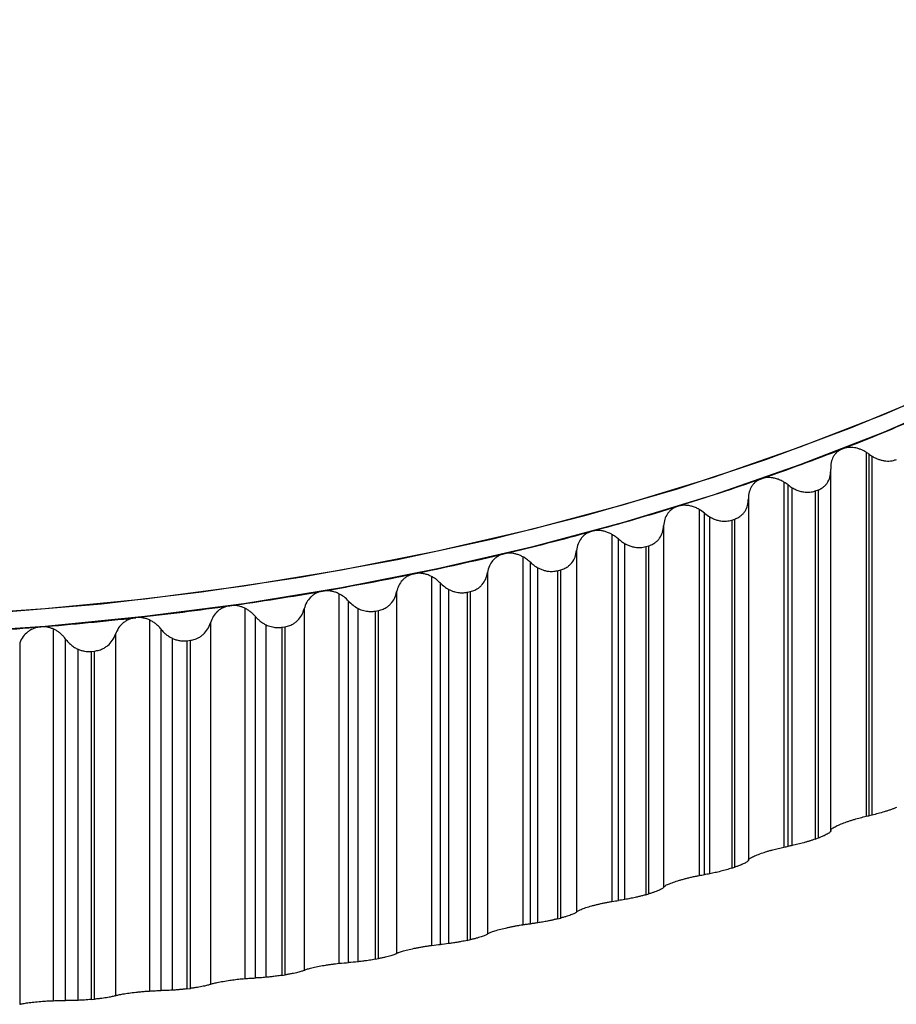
# Paper-space layout '_Isométrica' of a CAD drawing. Header units: millimetres. Extents: x -40 to 45.2, y -27.8 to 60.8.
# Tile 5 of 8: x 4.6 to 20.8, y -27.6 to -9.4. Entities that reach past the tile are written whole.
import ezdxf

# ---------------------------------------------------------------- set-up
doc = ezdxf.new("R2010")
doc.units = ezdxf.units.MM

psp = doc.layouts.new('_Isométrica')

# ---------------------------------------------------------------- linework, layer by layer
at = {"color": 7, "linetype": 'Continuous', "lineweight": 25}
for p, q in [((20.287, -17.381), (20.287, -24.127)), ((20.341, -24.116), (20.341, -17.418)), ((20.396, -24.104), (20.396, -17.454)), ((19.629, -24.413), (19.629, -17.71)), ((18.762, -17.933), (18.762, -24.699)), ((18.839, -24.684), (18.839, -17.986)), ((18.916, -24.67), (18.916, -18.039)), ((18.102, -18.243), (18.102, -24.941)), ((19.343, -18.099), (19.399, -18.079)), ((19.343, -18.099), (19.343, -24.55)), ((19.399, -24.529), (19.399, -18.079)), ((17.189, -18.441), (17.189, -25.225)), ((17.288, -25.209), (17.288, -18.51)), ((17.387, -25.192), (17.387, -18.58)), ((16.531, -18.745), (16.531, -25.443)), ((17.794, -18.638), (17.85, -18.619)), ((17.794, -18.638), (17.794, -25.089)), ((17.85, -25.07), (17.85, -18.619)), ((15.574, -18.903), (15.574, -25.705)), ((15.694, -25.687), (15.694, -18.989)), ((15.814, -25.67), (15.814, -19.075)), ((16.199, -19.131), (16.257, -19.114)), ((16.199, -19.131), (16.199, -25.582)), ((16.257, -25.565), (16.257, -19.114)), ((13.92, -19.318), (13.92, -26.137)), ((14.917, -19.202), (14.917, -25.9)), ((14.061, -26.119), (14.061, -19.421)), ((12.231, -19.685), (12.231, -26.52)), ((13.266, -19.611), (13.266, -26.309)), ((14.201, -26.101), (14.201, -19.524)), ((14.563, -19.578), (14.623, -19.562)), ((14.563, -19.578), (14.563, -26.028)), ((14.623, -26.013), (14.623, -19.562)), ((12.392, -26.503), (12.392, -19.805)), ((10.512, -20.003), (10.512, -26.852)), ((11.582, -19.971), (11.582, -26.669)), ((12.552, -26.486), (12.552, -19.925)), ((12.89, -19.976), (12.951, -19.962)), ((12.89, -19.976), (12.89, -26.427)), ((12.951, -26.413), (12.951, -19.962)), ((10.691, -26.838), (10.691, -20.14)), ((8.767, -20.271), (8.767, -27.135)), ((8.964, -27.123), (8.964, -20.425)), ((9.868, -20.283), (9.868, -26.981)), ((10.871, -26.823), (10.871, -20.277)), ((11.185, -20.325), (11.247, -20.314)), ((11.185, -20.325), (11.185, -26.776)), ((11.247, -26.764), (11.247, -20.314)), ((6.999, -20.489), (6.999, -27.365)), ((8.129, -20.544), (8.129, -27.242)), ((9.161, -27.111), (9.161, -20.579)), ((9.452, -20.625), (9.515, -20.615)), ((9.515, -27.066), (9.515, -20.615)), ((5.215, -20.656), (5.215, -27.544)), ((6.37, -20.754), (6.37, -27.452)), ((7.214, -27.358), (7.214, -20.66)), ((9.452, -20.625), (9.452, -27.076)), ((4.594, -20.913), (4.594, -27.611)), ((5.446, -27.542), (5.446, -20.843)), ((7.428, -27.35), (7.428, -20.831)), ((7.694, -20.874), (7.758, -20.866)), ((7.694, -20.874), (7.694, -27.324)), ((7.758, -27.316), (7.758, -20.866)), ((5.676, -27.539), (5.676, -21.032)), ((5.918, -21.071), (5.982, -21.065)), ((5.918, -21.071), (5.918, -27.522)), ((5.982, -27.516), (5.982, -21.065)), ((19.343, -24.55), (19.399, -24.529)), ((17.794, -25.089), (17.85, -25.07)), ((16.199, -25.582), (16.257, -25.565)), ((14.563, -26.028), (14.623, -26.013)), ((12.89, -26.427), (12.951, -26.413)), ((11.185, -26.776), (11.247, -26.764)), ((9.452, -27.076), (9.515, -27.066)), ((7.694, -27.324), (7.758, -27.316)), ((5.918, -27.522), (5.982, -27.516))]:
    psp.add_line(p, q, dxfattribs=at)
at = {"color": 7, "linetype": 'Continuous', "lineweight": 25, "flags": 128}
for points in [[(31.576, -9.366), (30.673, -10.318), (29.684, -11.24), (28.612, -12.131), (27.46, -12.988), (26.231, -13.809), (24.928, -14.591), (23.556, -15.332), (22.117, -16.03), (20.617, -16.683), (19.059, -17.29), (17.447, -17.848), (15.786, -18.356), (14.082, -18.812), (12.337, -19.216), (10.559, -19.566), (8.75, -19.861), (6.917, -20.101), (5.065, -20.284), (3.198, -20.41)], [(31.576, -9.693), (30.673, -10.644), (29.684, -11.567), (28.612, -12.458), (27.46, -13.315), (26.231, -14.136), (24.928, -14.918), (23.556, -15.659), (22.117, -16.357), (20.617, -17.01), (19.059, -17.617), (17.447, -18.175), (15.786, -18.683), (14.082, -19.139), (12.337, -19.543), (10.559, -19.893), (8.75, -20.188), (6.917, -20.428), (5.065, -20.611), (3.198, -20.737)], [(4.243, -20.347), (6.113, -20.188), (7.965, -19.971), (9.795, -19.698), (11.597, -19.369), (13.367, -18.986), (15.098, -18.548), (16.787, -18.058), (18.428, -17.516), (20.016, -16.925), (21.548, -16.286)]]:
    psp.add_lwpolyline(points, dxfattribs=at)
at = {"color": 7, "linetype": 'Continuous', "lineweight": 25}
for centre, radius, start, end in [((4.61, 21.846), 42.024, 291.2595, 293.4024), ((3.686, 24.221), 44.572, 289.2, 291.2605), ((2.87, 26.561), 47.05, 287.2135, 289.2009), ((2.166, 28.829), 49.425, 285.291, 287.2143), ((1.575, 30.989), 51.665, 283.4246, 285.2918), ((1.093, 33.006), 53.738, 281.6064, 283.4253), ((0.715, 34.845), 55.616, 279.8293, 281.6071), ((0.432, 36.474), 57.27, 278.0866, 279.83), ((0.233, 37.867), 58.676, 276.37189, 278.08724), ((0.106, 38.998), 59.815, 274.67896, 276.37248), ((0.036, 39.849), 60.668, 273.00193, 274.67953)]:
    psp.add_arc(centre, radius, start, end, dxfattribs=at)
for points, knots in [([(19.848, -17.318), (19.83, -17.326), (19.795, -17.342), (19.748, -17.376), (19.707, -17.418), (19.665, -17.481), (19.63, -17.573), (19.629, -17.653), (19.628, -17.695)], [0, 0, 0, 0, 0.120692, 0.24373, 0.369847, 0.499725, 0.734336, 1, 1, 1, 1]), ([(20.287, -17.381), (20.268, -17.37), (20.232, -17.35), (20.176, -17.326), (20.121, -17.308), (20.046, -17.293), (19.951, -17.288), (19.882, -17.308), (19.848, -17.318)], [0, 0, 0, 0, 0.134335, 0.262301, 0.384125, 0.500071, 0.754864, 1, 1, 1, 1]), ([(20.396, -17.454), (20.414, -17.465), (20.45, -17.486), (20.506, -17.51), (20.563, -17.528), (20.621, -17.54), (20.679, -17.545), (20.737, -17.543), (20.793, -17.534), (20.827, -17.522), (20.845, -17.516)], [0, 0, 0, 0, 0.128687, 0.253628, 0.376445, 0.498842, 0.623788, 0.748452, 0.875151, 1, 1, 1, 1]), ([(19.399, -18.079), (19.411, -18.074), (19.437, -18.063), (19.472, -18.042), (19.509, -18.014), (19.546, -17.977), (19.59, -17.912), (19.627, -17.819), (19.628, -17.737), (19.628, -17.695)], [0, 0, 0, 0, 0.082854, 0.165927, 0.250144, 0.37425, 0.499637, 0.745109, 1, 1, 1, 1]), ([(18.344, -17.872), (18.326, -17.88), (18.289, -17.894), (18.24, -17.928), (18.196, -17.968), (18.151, -18.029), (18.11, -18.12), (18.105, -18.2), (18.102, -18.243)], [0, 0, 0, 0, 0.120692, 0.24373, 0.369847, 0.499724, 0.734336, 1, 1, 1, 1]), ([(18.762, -17.933), (18.738, -17.921), (18.693, -17.896), (18.623, -17.871), (18.54, -17.852), (18.444, -17.846), (18.377, -17.864), (18.344, -17.872)], [0, 0, 0, 0, 0.1765, 0.342913, 0.499809, 0.754217, 1, 1, 1, 1]), ([(18.916, -18.039), (18.939, -18.052), (18.984, -18.077), (19.056, -18.103), (19.142, -18.122), (19.242, -18.128), (19.31, -18.108), (19.343, -18.099)], [0, 0, 0, 0, 0.170497, 0.335634, 0.49904, 0.751692, 1, 1, 1, 1]), ([(17.85, -18.619), (17.863, -18.614), (17.89, -18.605), (17.926, -18.585), (17.965, -18.558), (18.005, -18.522), (18.053, -18.459), (18.095, -18.366), (18.1, -18.284), (18.102, -18.243)], [0, 0, 0, 0, 0.0828533, 0.1659267, 0.2501436, 0.3742501, 0.4996373, 0.7451091, 1, 1, 1, 1]), ([(16.794, -18.382), (16.775, -18.389), (16.737, -18.403), (16.686, -18.434), (16.64, -18.474), (16.591, -18.534), (16.545, -18.623), (16.536, -18.703), (16.531, -18.745)], [0, 0, 0, 0, 0.120692, 0.24373, 0.369847, 0.499724, 0.734336, 1, 1, 1, 1]), ([(17.189, -18.441), (17.167, -18.429), (17.122, -18.405), (17.052, -18.382), (16.983, -18.367), (16.916, -18.363), (16.852, -18.367), (16.813, -18.377), (16.794, -18.382)], [0, 0, 0, 0, 0.183056, 0.358576, 0.52723, 0.689774, 0.847054, 1, 1, 1, 1]), ([(17.387, -18.58), (17.409, -18.592), (17.452, -18.614), (17.52, -18.639), (17.601, -18.657), (17.696, -18.662), (17.761, -18.646), (17.794, -18.638)], [0, 0, 0, 0, 0.17019, 0.3354, 0.498936, 0.751405, 1, 1, 1, 1]), ([(16.257, -19.114), (16.27, -19.11), (16.298, -19.101), (16.335, -19.082), (16.376, -19.057), (16.418, -19.021), (16.47, -18.96), (16.517, -18.869), (16.526, -18.787), (16.531, -18.745)], [0, 0, 0, 0, 0.082853, 0.165926, 0.250143, 0.37425, 0.499637, 0.745109, 1, 1, 1, 1]), ([(15.201, -18.846), (15.182, -18.853), (15.142, -18.865), (15.089, -18.895), (15.041, -18.933), (14.988, -18.992), (14.938, -19.08), (14.924, -19.159), (14.917, -19.202)], [0, 0, 0, 0, 0.120692, 0.24373, 0.369847, 0.499724, 0.734336, 1, 1, 1, 1]), ([(15.574, -18.903), (15.553, -18.892), (15.511, -18.871), (15.446, -18.849), (15.381, -18.835), (15.318, -18.831), (15.258, -18.834), (15.22, -18.842), (15.201, -18.846)], [0, 0, 0, 0, 0.18128, 0.355806, 0.524206, 0.687179, 0.845497, 1, 1, 1, 1]), ([(15.694, -18.989), (15.675, -18.973), (15.637, -18.941), (15.595, -18.915), (15.574, -18.903)], [0, 0, 0, 0, 0.51947, 1, 1, 1, 1]), ([(15.694, -18.989), (15.713, -19.005), (15.751, -19.037), (15.793, -19.063), (15.814, -19.075)], [0, 0, 0, 0, 0.504504, 1, 1, 1, 1]), ([(15.814, -19.075), (15.835, -19.086), (15.875, -19.107), (15.939, -19.129), (16.016, -19.145), (16.105, -19.152), (16.168, -19.138), (16.199, -19.131)], [0, 0, 0, 0, 0.168358, 0.334164, 0.500441, 0.753784, 1, 1, 1, 1]), ([(13.57, -19.264), (13.55, -19.27), (13.51, -19.281), (13.455, -19.31), (13.404, -19.346), (13.348, -19.403), (13.293, -19.49), (13.275, -19.569), (13.266, -19.611)], [0, 0, 0, 0, 0.120692, 0.24373, 0.369847, 0.499724, 0.734336, 1, 1, 1, 1]), ([(13.92, -19.318), (13.901, -19.308), (13.862, -19.289), (13.801, -19.269), (13.74, -19.256), (13.681, -19.251), (13.624, -19.253), (13.588, -19.26), (13.57, -19.264)], [0, 0, 0, 0, 0.1795808, 0.353164, 0.5213303, 0.6847185, 0.8440248, 1, 1, 1, 1]), ([(14.061, -19.421), (14.038, -19.401), (13.995, -19.362), (13.944, -19.332), (13.92, -19.318)], [0, 0, 0, 0, 0.522328, 1, 1, 1, 1]), ([(14.623, -19.562), (14.636, -19.558), (14.664, -19.55), (14.703, -19.533), (14.746, -19.508), (14.79, -19.474), (14.845, -19.414), (14.897, -19.325), (14.91, -19.243), (14.917, -19.202)], [0, 0, 0, 0, 0.082853, 0.165927, 0.250143, 0.37425, 0.499637, 0.745109, 1, 1, 1, 1]), ([(14.061, -19.421), (14.083, -19.441), (14.126, -19.48), (14.176, -19.509), (14.201, -19.524)], [0, 0, 0, 0, 0.505473, 1, 1, 1, 1]), ([(11.905, -19.634), (11.884, -19.639), (11.843, -19.649), (11.786, -19.676), (11.733, -19.711), (11.674, -19.766), (11.614, -19.851), (11.593, -19.93), (11.582, -19.971)], [0, 0, 0, 0, 0.120692, 0.24373, 0.369847, 0.499724, 0.734336, 1, 1, 1, 1]), ([(12.231, -19.685), (12.21, -19.675), (12.167, -19.654), (12.099, -19.635), (12.032, -19.625), (11.967, -19.624), (11.925, -19.63), (11.905, -19.634)], [0, 0, 0, 0, 0.212911, 0.418379, 0.617344, 0.810843, 1, 1, 1, 1]), ([(12.392, -19.805), (12.375, -19.788), (12.342, -19.757), (12.288, -19.716), (12.25, -19.695), (12.231, -19.685)], [0, 0, 0, 0, 0.355629, 0.688786, 1, 1, 1, 1]), ([(12.951, -19.962), (12.965, -19.959), (12.994, -19.952), (13.034, -19.935), (13.078, -19.912), (13.124, -19.879), (13.183, -19.821), (13.24, -19.733), (13.257, -19.652), (13.266, -19.611)], [0, 0, 0, 0, 0.082853, 0.165927, 0.250144, 0.37425, 0.499637, 0.745109, 1, 1, 1, 1]), ([(14.201, -19.524), (14.221, -19.533), (14.259, -19.552), (14.319, -19.573), (14.391, -19.588), (14.474, -19.594), (14.534, -19.583), (14.563, -19.578)], [0, 0, 0, 0, 0.168764, 0.33479, 0.5008, 0.753193, 1, 1, 1, 1]), ([(12.392, -19.805), (12.416, -19.828), (12.464, -19.874), (12.523, -19.908), (12.552, -19.925)], [0, 0, 0, 0, 0.506467, 1, 1, 1, 1]), ([(10.209, -19.955), (10.188, -19.959), (10.147, -19.968), (10.088, -19.993), (10.033, -20.027), (9.971, -20.08), (9.907, -20.164), (9.881, -20.241), (9.868, -20.283)], [0, 0, 0, 0, 0.120692, 0.24373, 0.369847, 0.499724, 0.734336, 1, 1, 1, 1]), ([(10.512, -20.003), (10.492, -19.994), (10.452, -19.976), (10.39, -19.958), (10.328, -19.949), (10.268, -19.947), (10.228, -19.952), (10.209, -19.955)], [0, 0, 0, 0, 0.211157, 0.415858, 0.614943, 0.809329, 1, 1, 1, 1]), ([(11.247, -20.314), (11.262, -20.31), (11.291, -20.304), (11.332, -20.289), (11.378, -20.267), (11.426, -20.235), (11.487, -20.179), (11.549, -20.093), (11.571, -20.012), (11.582, -19.971)], [0, 0, 0, 0, 0.082854, 0.165927, 0.250144, 0.37425, 0.499637, 0.745109, 1, 1, 1, 1]), ([(12.552, -19.925), (12.57, -19.933), (12.605, -19.951), (12.662, -19.969), (12.728, -19.983), (12.806, -19.99), (12.862, -19.981), (12.89, -19.976)], [0, 0, 0, 0, 0.168484, 0.334448, 0.500302, 0.752584, 1, 1, 1, 1]), ([(8.488, -20.226), (8.467, -20.23), (8.424, -20.238), (8.364, -20.261), (8.307, -20.293), (8.242, -20.345), (8.174, -20.426), (8.145, -20.503), (8.129, -20.544)], [0, 0, 0, 0, 0.120692, 0.24373, 0.369847, 0.499724, 0.734336, 1, 1, 1, 1]), ([(8.767, -20.271), (8.748, -20.263), (8.712, -20.247), (8.655, -20.232), (8.598, -20.223), (8.542, -20.22), (8.506, -20.224), (8.488, -20.226)], [0, 0, 0, 0, 0.209509, 0.413495, 0.612699, 0.807919, 1, 1, 1, 1]), ([(8.964, -20.425), (8.949, -20.408), (8.92, -20.375), (8.87, -20.334), (8.82, -20.298), (8.784, -20.28), (8.767, -20.271)], [0, 0, 0, 0, 0.27248, 0.529708, 0.772064, 1, 1, 1, 1]), ([(8.964, -20.425), (8.978, -20.441), (9.006, -20.473), (9.054, -20.514), (9.105, -20.55), (9.143, -20.57), (9.161, -20.579)], [0, 0, 0, 0, 0.257978, 0.508445, 0.754648, 1, 1, 1, 1]), ([(9.515, -20.615), (9.529, -20.612), (9.559, -20.607), (9.601, -20.593), (9.648, -20.572), (9.698, -20.542), (9.763, -20.487), (9.829, -20.403), (9.855, -20.323), (9.868, -20.283)], [0, 0, 0, 0, 0.082854, 0.165928, 0.250145, 0.374251, 0.499637, 0.745109, 1, 1, 1, 1]), ([(10.871, -20.277), (10.887, -20.284), (10.92, -20.3), (10.972, -20.316), (11.034, -20.329), (11.106, -20.336), (11.159, -20.329), (11.185, -20.325)], [0, 0, 0, 0, 0.167666, 0.333376, 0.499237, 0.752052, 1, 1, 1, 1]), ([(5.215, -20.656), (5.196, -20.648), (5.159, -20.634), (5.101, -20.621), (5.043, -20.615), (5.005, -20.616), (4.986, -20.617)], [0, 0, 0, 0, 0.257574, 0.509369, 0.756463, 1, 1, 1, 1]), ([(6.745, -20.447), (6.724, -20.45), (6.681, -20.457), (6.619, -20.479), (6.561, -20.509), (6.493, -20.558), (6.42, -20.638), (6.387, -20.714), (6.37, -20.754)], [0, 0, 0, 0, 0.120692, 0.24373, 0.369847, 0.499724, 0.734336, 1, 1, 1, 1]), ([(6.999, -20.489), (6.979, -20.48), (6.937, -20.464), (6.873, -20.449), (6.808, -20.442), (6.766, -20.445), (6.745, -20.447)], [0, 0, 0, 0, 0.259218, 0.511421, 0.75789, 1, 1, 1, 1]), ([(7.214, -20.66), (7.198, -20.641), (7.167, -20.604), (7.113, -20.557), (7.058, -20.518), (7.019, -20.498), (6.999, -20.489)], [0, 0, 0, 0, 0.274097, 0.531784, 0.773553, 1, 1, 1, 1]), ([(7.758, -20.866), (7.773, -20.863), (7.803, -20.859), (7.846, -20.846), (7.895, -20.827), (7.946, -20.798), (8.014, -20.745), (8.084, -20.663), (8.114, -20.584), (8.129, -20.544)], [0, 0, 0, 0, 0.082854, 0.165928, 0.250145, 0.374251, 0.499637, 0.745109, 1, 1, 1, 1]), ([(9.161, -20.579), (9.176, -20.586), (9.207, -20.599), (9.255, -20.614), (9.312, -20.626), (9.378, -20.633), (9.427, -20.628), (9.452, -20.625)], [0, 0, 0, 0, 0.167051, 0.332615, 0.498513, 0.751612, 1, 1, 1, 1]), ([(4.986, -20.617), (4.964, -20.62), (4.921, -20.625), (4.858, -20.645), (4.798, -20.674), (4.727, -20.721), (4.65, -20.798), (4.614, -20.873), (4.594, -20.913)], [0, 0, 0, 0, 0.120692, 0.24373, 0.369847, 0.499724, 0.734336, 1, 1, 1, 1]), ([(5.446, -20.843), (5.432, -20.826), (5.406, -20.792), (5.361, -20.748), (5.314, -20.711), (5.266, -20.679), (5.232, -20.663), (5.215, -20.656)], [0, 0, 0, 0, 0.221886, 0.432501, 0.632146, 0.821173, 1, 1, 1, 1]), ([(5.982, -21.065), (5.997, -21.063), (6.027, -21.059), (6.071, -21.048), (6.121, -21.03), (6.174, -21.003), (6.244, -20.952), (6.319, -20.872), (6.353, -20.794), (6.37, -20.754)], [0, 0, 0, 0, 0.082854, 0.165928, 0.250145, 0.374251, 0.499637, 0.745109, 1, 1, 1, 1]), ([(7.214, -20.66), (7.229, -20.678), (7.258, -20.714), (7.31, -20.76), (7.367, -20.8), (7.408, -20.821), (7.428, -20.831)], [0, 0, 0, 0, 0.259137, 0.509452, 0.754981, 1, 1, 1, 1]), ([(5.446, -20.843), (5.461, -20.863), (5.491, -20.902), (5.547, -20.954), (5.608, -20.999), (5.654, -21.021), (5.676, -21.032)], [0, 0, 0, 0, 0.253141, 0.502448, 0.754148, 1, 1, 1, 1]), ([(7.428, -20.831), (7.449, -20.84), (7.491, -20.857), (7.559, -20.872), (7.627, -20.879), (7.672, -20.876), (7.694, -20.874)], [0, 0, 0, 0, 0.249414, 0.498023, 0.751191, 1, 1, 1, 1]), ([(5.676, -21.032), (5.695, -21.039), (5.734, -21.054), (5.794, -21.068), (5.856, -21.075), (5.897, -21.072), (5.918, -21.071)], [0, 0, 0, 0, 0.249332, 0.498049, 0.750899, 1, 1, 1, 1]), ([(20.845, -23.966), (20.828, -23.973), (20.794, -23.987), (20.739, -24.007), (20.681, -24.026), (20.603, -24.051), (20.504, -24.079), (20.432, -24.096), (20.396, -24.104)], [0, 0, 0, 0, 0.124359, 0.247562, 0.371981, 0.499925, 0.745672, 1, 1, 1, 1]), ([(19.628, -24.393), (19.628, -24.39), (19.627, -24.383), (19.636, -24.37), (19.652, -24.355), (19.684, -24.334), (19.742, -24.302), (19.813, -24.273), (19.848, -24.259)], [0, 0, 0, 0, 0.136966, 0.265945, 0.387159, 0.500876, 0.756571, 1, 1, 1, 1]), ([(19.848, -24.259), (19.864, -24.252), (19.897, -24.24), (19.951, -24.221), (20.008, -24.202), (20.083, -24.179), (20.179, -24.152), (20.25, -24.136), (20.287, -24.127)], [0, 0, 0, 0, 0.1216423, 0.2451181, 0.3710131, 0.4998799, 0.7376237, 1, 1, 1, 1]), ([(19.628, -24.393), (19.629, -24.397), (19.63, -24.404), (19.621, -24.417), (19.605, -24.431), (19.58, -24.448), (19.547, -24.466), (19.505, -24.487), (19.456, -24.508), (19.417, -24.522), (19.399, -24.529)], [0, 0, 0, 0, 0.129351, 0.2544195, 0.3771497, 0.4995975, 0.624418, 0.7488266, 0.8755233, 1, 1, 1, 1]), ([(19.343, -24.55), (19.327, -24.556), (19.294, -24.567), (19.241, -24.585), (19.186, -24.602), (19.112, -24.623), (19.019, -24.648), (18.95, -24.662), (18.916, -24.67)], [0, 0, 0, 0, 0.124468, 0.247909, 0.372444, 0.500142, 0.746011, 1, 1, 1, 1]), ([(18.102, -24.941), (18.103, -24.937), (18.104, -24.93), (18.117, -24.917), (18.136, -24.904), (18.171, -24.883), (18.234, -24.853), (18.308, -24.826), (18.344, -24.813)], [0, 0, 0, 0, 0.136966, 0.265945, 0.387159, 0.500876, 0.756571, 1, 1, 1, 1]), ([(18.344, -24.813), (18.36, -24.807), (18.392, -24.796), (18.444, -24.78), (18.498, -24.764), (18.569, -24.744), (18.66, -24.721), (18.727, -24.706), (18.762, -24.699)], [0, 0, 0, 0, 0.122045, 0.245726, 0.371569, 0.500075, 0.738959, 1, 1, 1, 1]), ([(18.102, -24.941), (18.102, -24.944), (18.101, -24.951), (18.089, -24.964), (18.069, -24.978), (18.041, -24.994), (18.005, -25.011), (17.961, -25.03), (17.909, -25.05), (17.87, -25.063), (17.85, -25.07)], [0, 0, 0, 0, 0.1293511, 0.2544196, 0.3771498, 0.4995976, 0.6244182, 0.7488267, 0.8755234, 1, 1, 1, 1]), ([(17.794, -25.089), (17.778, -25.094), (17.746, -25.104), (17.696, -25.119), (17.643, -25.133), (17.573, -25.152), (17.484, -25.173), (17.42, -25.186), (17.387, -25.192)], [0, 0, 0, 0, 0.1229111, 0.2458732, 0.3707846, 0.4994588, 0.7484, 1, 1, 1, 1]), ([(16.531, -25.443), (16.532, -25.44), (16.536, -25.433), (16.552, -25.42), (16.573, -25.407), (16.612, -25.388), (16.68, -25.36), (16.756, -25.335), (16.794, -25.323)], [0, 0, 0, 0, 0.136966, 0.265945, 0.387159, 0.500876, 0.756571, 1, 1, 1, 1]), ([(16.794, -25.323), (16.813, -25.317), (16.852, -25.305), (16.916, -25.287), (16.983, -25.27), (17.052, -25.253), (17.122, -25.238), (17.167, -25.23), (17.189, -25.225)], [0, 0, 0, 0, 0.1529465, 0.310226, 0.4727704, 0.6414242, 0.8169436, 1, 1, 1, 1]), ([(16.531, -25.443), (16.529, -25.447), (16.526, -25.454), (16.511, -25.466), (16.488, -25.479), (16.457, -25.495), (16.419, -25.511), (16.371, -25.528), (16.318, -25.547), (16.277, -25.559), (16.257, -25.565)], [0, 0, 0, 0, 0.129351, 0.25442, 0.37715, 0.499598, 0.624418, 0.748827, 0.875523, 1, 1, 1, 1]), ([(15.201, -25.787), (15.22, -25.782), (15.258, -25.772), (15.318, -25.757), (15.381, -25.742), (15.446, -25.729), (15.511, -25.716), (15.553, -25.709), (15.574, -25.705)], [0, 0, 0, 0, 0.1545028, 0.3128206, 0.4757941, 0.6441943, 0.8187202, 1, 1, 1, 1]), ([(16.199, -25.582), (16.178, -25.588), (16.138, -25.599), (16.072, -25.616), (15.995, -25.634), (15.906, -25.653), (15.845, -25.664), (15.814, -25.67)], [0, 0, 0, 0, 0.164087, 0.329475, 0.500069, 0.748929, 1, 1, 1, 1]), ([(14.917, -25.9), (14.915, -25.903), (14.909, -25.91), (14.891, -25.922), (14.866, -25.934), (14.832, -25.949), (14.791, -25.964), (14.741, -25.98), (14.685, -25.997), (14.643, -26.008), (14.623, -26.013)], [0, 0, 0, 0, 0.129351, 0.25442, 0.37715, 0.499598, 0.624418, 0.748827, 0.875523, 1, 1, 1, 1]), ([(14.917, -25.9), (14.92, -25.896), (14.926, -25.89), (14.944, -25.878), (14.969, -25.865), (15.012, -25.847), (15.084, -25.821), (15.163, -25.798), (15.201, -25.787)], [0, 0, 0, 0, 0.1369664, 0.2659451, 0.3871588, 0.5008762, 0.7565712, 1, 1, 1, 1]), ([(14.563, -26.028), (14.543, -26.033), (14.505, -26.043), (14.443, -26.057), (14.37, -26.072), (14.287, -26.088), (14.23, -26.097), (14.201, -26.101)], [0, 0, 0, 0, 0.164408, 0.330098, 0.500491, 0.749235, 1, 1, 1, 1]), ([(13.266, -26.309), (13.27, -26.305), (13.278, -26.299), (13.3, -26.287), (13.327, -26.276), (13.374, -26.259), (13.449, -26.235), (13.53, -26.214), (13.57, -26.205)], [0, 0, 0, 0, 0.1369664, 0.2659451, 0.3871588, 0.5008763, 0.7565712, 1, 1, 1, 1]), ([(13.57, -26.205), (13.588, -26.2), (13.624, -26.192), (13.681, -26.179), (13.74, -26.167), (13.801, -26.156), (13.862, -26.146), (13.901, -26.14), (13.92, -26.137)], [0, 0, 0, 0, 0.155975, 0.315281, 0.47867, 0.646836, 0.820419, 1, 1, 1, 1]), ([(13.92, -26.137), (13.944, -26.133), (13.995, -26.126), (14.038, -26.121), (14.061, -26.119)], [0, 0, 0, 0, 0.477672, 1, 1, 1, 1]), ([(14.201, -26.101), (14.176, -26.105), (14.126, -26.112), (14.083, -26.117), (14.061, -26.119)], [0, 0, 0, 0, 0.494527, 1, 1, 1, 1]), ([(12.89, -26.427), (12.872, -26.431), (12.835, -26.439), (12.777, -26.45), (12.709, -26.462), (12.632, -26.475), (12.579, -26.482), (12.552, -26.486)], [0, 0, 0, 0, 0.1647552, 0.3306271, 0.5005826, 0.7492467, 1, 1, 1, 1]), ([(13.266, -26.309), (13.262, -26.312), (13.255, -26.319), (13.234, -26.33), (13.205, -26.342), (13.169, -26.355), (13.125, -26.369), (13.073, -26.384), (13.015, -26.399), (12.972, -26.408), (12.951, -26.413)], [0, 0, 0, 0, 0.129351, 0.25442, 0.37715, 0.499598, 0.624418, 0.748827, 0.875523, 1, 1, 1, 1]), ([(11.582, -26.669), (11.587, -26.666), (11.597, -26.66), (11.621, -26.649), (11.651, -26.638), (11.701, -26.623), (11.781, -26.601), (11.864, -26.583), (11.905, -26.574)], [0, 0, 0, 0, 0.136966, 0.265945, 0.387159, 0.500876, 0.756571, 1, 1, 1, 1]), ([(11.905, -26.574), (11.925, -26.57), (11.967, -26.562), (12.032, -26.55), (12.099, -26.539), (12.167, -26.528), (12.21, -26.522), (12.231, -26.52)], [0, 0, 0, 0, 0.189157, 0.382656, 0.581621, 0.787089, 1, 1, 1, 1]), ([(11.185, -26.776), (11.168, -26.779), (11.133, -26.786), (11.079, -26.795), (11.017, -26.804), (10.945, -26.814), (10.896, -26.82), (10.871, -26.823)], [0, 0, 0, 0, 0.165142, 0.331069, 0.500321, 0.748901, 1, 1, 1, 1]), ([(11.582, -26.669), (11.577, -26.673), (11.567, -26.679), (11.543, -26.689), (11.512, -26.701), (11.473, -26.713), (11.426, -26.725), (11.372, -26.738), (11.312, -26.752), (11.269, -26.76), (11.247, -26.764)], [0, 0, 0, 0, 0.129351, 0.25442, 0.37715, 0.499598, 0.624418, 0.748827, 0.875523, 1, 1, 1, 1]), ([(9.868, -26.981), (9.862, -26.984), (9.85, -26.99), (9.823, -26.999), (9.789, -27.01), (9.748, -27.021), (9.699, -27.032), (9.643, -27.043), (9.581, -27.055), (9.537, -27.062), (9.515, -27.066)], [0, 0, 0, 0, 0.129351, 0.25442, 0.37715, 0.499598, 0.624418, 0.748827, 0.875523, 1, 1, 1, 1]), ([(9.868, -26.981), (9.874, -26.978), (9.886, -26.972), (9.914, -26.962), (9.946, -26.952), (10, -26.937), (10.083, -26.918), (10.168, -26.903), (10.209, -26.895)], [0, 0, 0, 0, 0.136966, 0.265945, 0.387159, 0.500876, 0.756571, 1, 1, 1, 1]), ([(10.209, -26.895), (10.228, -26.892), (10.268, -26.885), (10.328, -26.876), (10.39, -26.867), (10.452, -26.859), (10.492, -26.855), (10.512, -26.852)], [0, 0, 0, 0, 0.190671, 0.385057, 0.584142, 0.788843, 1, 1, 1, 1]), ([(8.129, -27.242), (8.136, -27.239), (8.15, -27.233), (8.181, -27.224), (8.216, -27.215), (8.273, -27.203), (8.36, -27.186), (8.446, -27.173), (8.488, -27.167)], [0, 0, 0, 0, 0.136966, 0.265945, 0.387159, 0.500876, 0.756571, 1, 1, 1, 1]), ([(8.488, -27.167), (8.506, -27.164), (8.542, -27.159), (8.598, -27.152), (8.655, -27.145), (8.712, -27.139), (8.748, -27.136), (8.767, -27.135)], [0, 0, 0, 0, 0.192081, 0.387301, 0.586505, 0.790491, 1, 1, 1, 1]), ([(8.767, -27.135), (8.784, -27.133), (8.82, -27.13), (8.87, -27.127), (8.92, -27.124), (8.949, -27.124), (8.964, -27.123)], [0, 0, 0, 0, 0.227936, 0.470292, 0.72752, 1, 1, 1, 1]), ([(9.161, -27.111), (9.143, -27.113), (9.105, -27.116), (9.054, -27.12), (9.006, -27.122), (8.978, -27.123), (8.964, -27.123)], [0, 0, 0, 0, 0.245352, 0.491555, 0.742022, 1, 1, 1, 1]), ([(9.452, -27.076), (9.436, -27.078), (9.403, -27.083), (9.354, -27.09), (9.296, -27.097), (9.23, -27.105), (9.184, -27.109), (9.161, -27.111)], [0, 0, 0, 0, 0.165587, 0.331482, 0.499829, 0.748288, 1, 1, 1, 1]), ([(6.745, -27.388), (6.766, -27.385), (6.808, -27.381), (6.873, -27.375), (6.937, -27.369), (6.979, -27.367), (6.999, -27.365)], [0, 0, 0, 0, 0.24211, 0.488579, 0.740782, 1, 1, 1, 1]), ([(6.999, -27.365), (7.019, -27.364), (7.058, -27.362), (7.113, -27.359), (7.167, -27.358), (7.198, -27.358), (7.214, -27.358)], [0, 0, 0, 0, 0.226447, 0.468216, 0.725903, 1, 1, 1, 1]), ([(7.428, -27.35), (7.408, -27.352), (7.367, -27.354), (7.31, -27.357), (7.258, -27.358), (7.229, -27.358), (7.214, -27.358)], [0, 0, 0, 0, 0.245019, 0.490548, 0.740863, 1, 1, 1, 1]), ([(7.694, -27.324), (7.672, -27.327), (7.627, -27.333), (7.559, -27.34), (7.492, -27.346), (7.45, -27.349), (7.428, -27.35)], [0, 0, 0, 0, 0.248781, 0.500623, 0.749109, 1, 1, 1, 1]), ([(8.129, -27.242), (8.122, -27.245), (8.108, -27.25), (8.078, -27.259), (8.042, -27.268), (7.998, -27.278), (7.947, -27.288), (7.889, -27.298), (7.826, -27.307), (7.781, -27.313), (7.758, -27.316)], [0, 0, 0, 0, 0.129351, 0.25442, 0.37715, 0.499598, 0.624418, 0.748827, 0.875523, 1, 1, 1, 1]), ([(4.986, -27.558), (5.005, -27.556), (5.043, -27.553), (5.101, -27.549), (5.159, -27.546), (5.196, -27.544), (5.215, -27.544)], [0, 0, 0, 0, 0.243537, 0.490631, 0.742426, 1, 1, 1, 1]), ([(5.215, -27.544), (5.236, -27.543), (5.279, -27.541), (5.339, -27.54), (5.397, -27.54), (5.429, -27.541), (5.446, -27.542)], [0, 0, 0, 0, 0.22511, 0.466327, 0.724415, 1, 1, 1, 1]), ([(5.676, -27.539), (5.661, -27.54), (5.631, -27.541), (5.588, -27.542), (5.541, -27.543), (5.491, -27.543), (5.461, -27.542), (5.446, -27.542)], [0, 0, 0, 0, 0.163505, 0.32904, 0.498253, 0.747427, 1, 1, 1, 1]), ([(5.918, -27.522), (5.897, -27.524), (5.857, -27.528), (5.795, -27.532), (5.735, -27.536), (5.696, -27.538), (5.676, -27.539)], [0, 0, 0, 0, 0.248753, 0.495125, 0.743969, 1, 1, 1, 1]), ([(6.37, -27.452), (6.362, -27.455), (6.346, -27.46), (6.313, -27.468), (6.274, -27.476), (6.228, -27.484), (6.175, -27.493), (6.115, -27.501), (6.05, -27.509), (6.005, -27.513), (5.982, -27.516)], [0, 0, 0, 0, 0.129351, 0.25442, 0.37715, 0.499598, 0.624418, 0.748827, 0.875523, 1, 1, 1, 1]), ([(6.37, -27.452), (6.378, -27.45), (6.394, -27.444), (6.427, -27.436), (6.465, -27.428), (6.525, -27.417), (6.615, -27.403), (6.703, -27.393), (6.745, -27.388)], [0, 0, 0, 0, 0.136966, 0.265945, 0.387159, 0.500876, 0.756571, 1, 1, 1, 1]), ([(4.594, -27.611), (4.604, -27.609), (4.622, -27.604), (4.658, -27.597), (4.698, -27.59), (4.76, -27.581), (4.854, -27.569), (4.942, -27.562), (4.986, -27.558)], [0, 0, 0, 0, 0.136966, 0.265945, 0.387159, 0.500876, 0.756571, 1, 1, 1, 1])]:
    psp.add_open_spline(points, degree=3, knots=knots, dxfattribs=at)
for points in [[(20.341, -17.418), (20.323, -17.404), (20.305, -17.392), (20.287, -17.381)], [(20.341, -17.418), (20.359, -17.431), (20.377, -17.443), (20.396, -17.454)], [(18.839, -17.986), (18.814, -17.967), (18.788, -17.949), (18.762, -17.933)], [(18.839, -17.986), (18.863, -18.006), (18.889, -18.023), (18.916, -18.039)], [(17.288, -18.51), (17.257, -18.484), (17.224, -18.461), (17.189, -18.441)], [(17.288, -18.51), (17.319, -18.537), (17.352, -18.56), (17.387, -18.58)], [(10.691, -20.14), (10.641, -20.084), (10.58, -20.037), (10.512, -20.003)], [(10.691, -20.14), (10.742, -20.196), (10.802, -20.243), (10.871, -20.277)], [(20.287, -24.127), (20.305, -24.123), (20.324, -24.119), (20.341, -24.116)], [(20.396, -24.104), (20.377, -24.109), (20.359, -24.112), (20.341, -24.116)], [(18.762, -24.699), (18.788, -24.693), (18.814, -24.689), (18.839, -24.684)], [(18.916, -24.67), (18.889, -24.675), (18.863, -24.68), (18.839, -24.684)], [(17.189, -25.225), (17.224, -25.219), (17.258, -25.213), (17.288, -25.209)], [(17.387, -25.192), (17.352, -25.199), (17.319, -25.204), (17.288, -25.209)], [(15.574, -25.705), (15.617, -25.698), (15.658, -25.692), (15.694, -25.687)], [(15.814, -25.67), (15.771, -25.677), (15.731, -25.683), (15.694, -25.687)], [(12.231, -26.52), (12.291, -26.512), (12.345, -26.506), (12.392, -26.503)], [(12.552, -26.486), (12.492, -26.494), (12.438, -26.5), (12.392, -26.503)], [(10.512, -26.852), (10.581, -26.845), (10.641, -26.84), (10.691, -26.838)], [(10.871, -26.823), (10.802, -26.831), (10.742, -26.836), (10.691, -26.838)]]:
    psp.add_open_spline(points, degree=3, dxfattribs=at)

doc.saveas('drawing.dxf')
